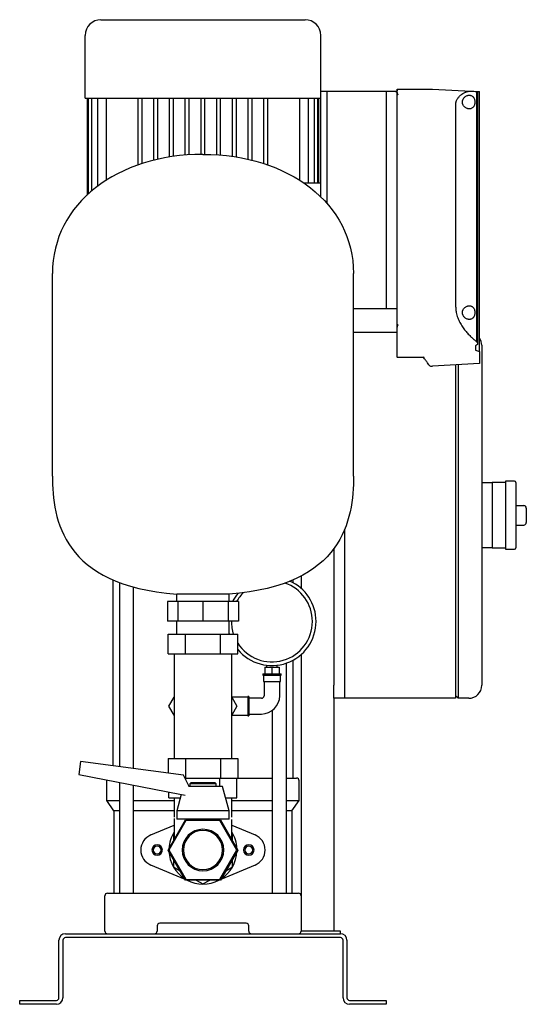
# Model space of a CAD drawing. Header units: millimetres. Extents: x 9 to 1268, y 80 to 833.
# Tile 4 of 4: x 881 to 1268, y 80 to 833. Entities that reach past the tile are written whole.
import ezdxf

# ---------------------------------------------------------------- set-up
doc = ezdxf.new("R2010")
doc.units = ezdxf.units.MM

msp = doc.modelspace()

# ---------------------------------------------------------------- linework, layer by layer
at = {"color": 7, "linetype": 'Continuous', "lineweight": 25}
for p, q in [((943.15, 832.69), (1099.15, 832.69)), ((931.15, 772.69), (931.15, 820.69)), ((1111.15, 777.69), (1111.15, 820.69)), ((1116.15, 777.69), (1111.15, 777.69)), ((1111.15, 697.1), (1111.15, 777.69)), ((1116.15, 691.8), (1116.15, 777.69)), ((1161.45, 777.69), (1116.15, 777.69)), ((1161.45, 611.69), (1161.45, 777.69)), ((1169.45, 777.69), (1161.45, 777.69)), ((1169.45, 779.52), (1196.52, 779.57)), ((1169.45, 778.69), (1169.45, 779.52)), ((1169.45, 777.58), (1169.45, 777.69)), ((1169.45, 776.58), (1169.45, 776.84)), ((1169.45, 597.45), (1169.45, 776.58)), ((1196.57, 779.57), (1225.93, 778.03)), ((1230.22, 777.81), (1230.22, 586.43)), ((1230.22, 777.81), (1230.9, 777.77)), ((1230.9, 777.77), (1230.9, 585.69)), ((1230.9, 777.77), (1232.45, 777.69)), ((1232.45, 578.92), (1232.45, 777.69)), ((931.15, 772.69), (1111.15, 772.69)), ((932.65, 772.69), (932.65, 698.56)), ((933.48, 772.69), (933.48, 699.28)), ((936.02, 772.69), (936.02, 701.47)), ((940.45, 772.69), (940.45, 705.1)), ((947.09, 772.69), (947.09, 709.78)), ((971.65, 721.54), (971.65, 772.69)), ((974.65, 722.63), (974.65, 772.69)), ((983.65, 725.15), (983.65, 772.69)), ((986.65, 725.93), (986.65, 772.69)), ((995.65, 727.63), (995.65, 772.69)), ((998.65, 728.1), (998.65, 772.69)), ((1007.65, 729.1), (1007.65, 772.69)), ((1010.65, 729.31), (1010.65, 772.69)), ((1019.65, 729.64), (1019.65, 772.69)), ((1022.65, 729.64), (1022.65, 772.69)), ((1031.65, 729.31), (1031.65, 772.69)), ((1034.65, 729.1), (1034.65, 772.69)), ((1043.65, 728.1), (1043.65, 772.69)), ((1046.65, 727.63), (1046.65, 772.69)), ((1055.65, 725.93), (1055.65, 772.69)), ((1058.65, 725.15), (1058.65, 772.69)), ((1067.65, 722.63), (1067.65, 772.69)), ((1070.65, 721.54), (1070.65, 772.69)), ((1095.21, 709.78), (1095.21, 772.69)), ((1101.85, 707.69), (1101.85, 772.69)), ((1106.27, 707.69), (1106.27, 772.69)), ((1108.82, 707.69), (1108.82, 772.69)), ((1109.65, 707.69), (1109.65, 772.69)), ((1214.25, 612.95), (1214.25, 767.69)), ((1111.15, 707.69), (1098.17, 707.69)), ((906.15, 483.69), (906.15, 638.69)), ((1136.15, 483.69), (1136.15, 638.69)), ((1161.45, 611.69), (1136.15, 611.69)), ((1168.45, 611.69), (1161.45, 611.69)), ((1169.45, 586.52), (1169.45, 597.45)), ((1136.15, 593.69), (1169.45, 593.69)), ((1169.45, 574.77), (1169.45, 586.52)), ((1229.44, 583.28), (1229.44, 580.03)), ((1230.9, 585.69), (1230.9, 584.21)), ((1234.15, 583.69), (1234.15, 573.69)), ((1169.32, 574.71), (1189.78, 574.67)), ((1189.78, 574.67), (1190.07, 574.73)), ((1232.45, 578.92), (1232.45, 569.69)), ((1234.15, 573.69), (1234.15, 333.69)), ((1194.96, 567.81), (1196.52, 567.81)), ((1232.45, 569.69), (1196.57, 567.81)), ((1214.15, 568.73), (1214.15, 333.69)), ((1216.15, 568.84), (1216.15, 333.69)), ((1234.15, 478.69), (1242.15, 478.69)), ((1252.15, 478.69), (1242.15, 478.69)), ((1242.15, 478.69), (1242.15, 468.69)), ((1259.15, 479.69), (1252.15, 479.69)), ((1252.15, 479.69), (1252.15, 453.69)), ((1260.15, 478.69), (1260.15, 428.69)), ((1242.15, 468.69), (1242.15, 453.69)), ((1260.15, 461.19), (1266.15, 461.19)), ((1242.15, 453.69), (1242.15, 438.69)), ((1252.15, 453.69), (1252.15, 427.69)), ((1268.15, 459.19), (1268.15, 448.19)), ((1260.15, 446.19), (1266.15, 446.19)), ((1129.15, 442.29), (1129.15, 323.69)), ((1129.15, 442.29), (1129.15, 333.69)), ((1242.15, 438.69), (1242.15, 428.69)), ((1121.15, 428.2), (1121.15, 323.69)), ((1242.15, 428.69), (1234.15, 428.69)), ((1242.15, 428.69), (1252.15, 428.69)), ((1252.15, 427.69), (1259.15, 427.69)), ((1096.15, 407.34), (1096.15, 397.78)), ((952.4, 404.33), (952.4, 262.08)), ((957.43, 402.28), (957.43, 261.42)), ((1089.9, 404.33), (1089.9, 402.15)), ((968.19, 259.99), (968.19, 398.78)), ((1041.15, 393.41), (1001.15, 393.41)), ((1001.15, 387.69), (1001.15, 393.41)), ((1041.15, 387.69), (1041.15, 393.41)), ((994.09, 387.69), (994.09, 372.69)), ((1002.01, 387.69), (994.09, 387.69)), ((1002.01, 387.69), (1002.01, 372.69)), ((1021.15, 387.69), (1002.01, 387.69)), ((1021.15, 387.69), (1021.15, 372.69)), ((1040.28, 387.69), (1021.15, 387.69)), ((1040.28, 387.69), (1040.28, 372.69)), ((1048.21, 387.69), (1040.28, 387.69)), ((1048.21, 387.69), (1048.21, 372.69)), ((1002.01, 372.69), (994.09, 372.69)), ((1001.15, 362.69), (1001.15, 372.69)), ((1021.15, 372.69), (1002.01, 372.69)), ((1040.28, 372.69), (1021.15, 372.69)), ((1048.21, 372.69), (1040.28, 372.69)), ((1041.15, 362.69), (1041.15, 372.69)), ((1042.85, 372.69), (1042.85, 372.49)), ((994.59, 347.69), (994.59, 362.69)), ((994.59, 362.69), (1007.87, 362.69)), ((1007.87, 347.69), (1007.87, 362.69)), ((1007.87, 362.69), (1034.43, 362.69)), ((1034.43, 347.69), (1034.43, 362.69)), ((1034.43, 362.69), (1047.71, 362.69)), ((1041.5, 362.69), (1041.15, 363.94)), ((1047.71, 347.69), (1047.71, 362.69)), ((994.59, 347.69), (1007.87, 347.69)), ((999.15, 347.69), (999.15, 332.69)), ((1007.87, 347.69), (1034.43, 347.69)), ((1034.43, 347.69), (1047.71, 347.69)), ((1043.15, 332.69), (1043.15, 347.69)), ((1096.15, 347.2), (1096.15, 162.69)), ((1069.7, 338.99), (1069.7, 337.49)), ((1077.9, 337.49), (1077.9, 338.99)), ((1084.86, 164.69), (1084.86, 340.61)), ((1089.9, 342.83), (1089.9, 252.69)), ((999.15, 332.69), (999.15, 282.69)), ((1043.15, 282.69), (1043.15, 332.69)), ((1066.8, 332.49), (1066.8, 331.49)), ((1066.8, 332.49), (1073.8, 332.49)), ((1066.8, 331.49), (1073.8, 331.49)), ((1067.3, 331.49), (1067.3, 326.49)), ((1068.3, 337.49), (1068.3, 332.49)), ((1068.3, 337.49), (1073.8, 337.49)), ((1073.8, 337.49), (1073.8, 332.49)), ((1073.8, 337.49), (1079.3, 337.49)), ((1073.8, 332.49), (1080.8, 332.49)), ((1073.8, 331.49), (1080.8, 331.49)), ((1079.3, 337.49), (1079.3, 332.49)), ((1080.3, 326.49), (1080.3, 331.49)), ((1080.8, 331.49), (1080.8, 332.49)), ((1214.15, 333.69), (1214.15, 313.69)), ((1216.15, 333.69), (1216.15, 313.69)), ((1234.15, 333.69), (1234.15, 323.69)), ((1067.3, 326.49), (1073.8, 326.49)), ((1067.8, 326.49), (1067.8, 315.69)), ((1073.8, 326.49), (1080.3, 326.49)), ((1079.8, 315.69), (1079.8, 326.49)), ((1121.15, 313.69), (1121.15, 323.69)), ((1129.15, 323.69), (1129.15, 313.69)), ((995.17, 307.69), (999.15, 314.59)), ((1055.3, 314.69), (1043.15, 314.69)), ((1043.15, 314.59), (1047.13, 307.69)), ((1056.3, 315.19), (1055.3, 315.19)), ((1055.3, 315.19), (1055.3, 307.69)), ((1056.3, 315.19), (1056.3, 307.69)), ((1065.8, 313.69), (1056.3, 313.69)), ((1121.15, 313.69), (1121.15, 135.69)), ((1129.15, 313.69), (1121.15, 313.69)), ((1214.15, 313.69), (1129.15, 313.69)), ((1216.15, 313.69), (1214.15, 315.69)), ((1224.15, 313.69), (1216.15, 313.69)), ((999.15, 300.8), (995.17, 307.69)), ((1047.13, 307.69), (1043.15, 300.8)), ((1055.3, 307.69), (1055.3, 300.19)), ((1056.3, 307.69), (1056.3, 300.19)), ((1056.3, 301.69), (1065.8, 301.69)), ((1074.1, 304.42), (1074.1, 164.69)), ((1043.15, 300.69), (1055.3, 300.69)), ((1055.3, 300.19), (1056.3, 300.19)), ((999.15, 282.69), (999.15, 267.69)), ((1043.15, 267.69), (1043.15, 282.69)), ((927.55, 265.38), (926.24, 255.49)), ((1006.31, 254.93), (927.55, 265.38)), ((994.59, 267.69), (994.59, 256.49)), ((994.59, 267.69), (1007.87, 267.69)), ((1007.87, 267.69), (1007.87, 252.69)), ((1007.87, 267.69), (1034.43, 267.69)), ((1034.43, 267.69), (1034.43, 252.69)), ((1034.43, 267.69), (1047.71, 267.69)), ((1047.71, 267.69), (1047.71, 252.69)), ((926.24, 255.49), (1003.5, 240.47)), ((947.65, 235.55), (947.65, 250.69)), ((957.43, 249.43), (957.43, 164.69)), ((1010.71, 246.34), (1006.31, 254.93)), ((1007.46, 252.69), (1007.87, 252.69)), ((1007.87, 252.69), (1034.43, 252.69)), ((1008.16, 251.33), (1008.16, 252.69)), ((1012.15, 249.34), (1011.15, 248.34)), ((1012.15, 249.34), (1021.15, 249.34)), ((1021.15, 249.34), (1030.15, 249.34)), ((1031.15, 248.34), (1030.15, 249.34)), ((1034.14, 246.34), (1034.14, 252.69)), ((1034.43, 252.69), (1047.71, 252.69)), ((1047.13, 237.69), (1047.13, 252.69)), ((1047.71, 252.69), (1074.1, 252.69)), ((1084.86, 252.69), (1092.65, 252.69)), ((1094.65, 235.55), (1094.65, 250.69)), ((968.19, 164.69), (968.19, 247.34)), ((995.17, 237.69), (995.17, 242.09)), ((1021.15, 246.34), (1009.97, 246.34)), ((1011.15, 248.34), (1011.15, 246.34)), ((1021.15, 248.34), (1011.15, 248.34)), ((1031.15, 248.34), (1021.15, 248.34)), ((1036.15, 246.34), (1021.15, 246.34)), ((1031.15, 246.34), (1031.15, 248.34)), ((1041.15, 227.59), (1036.15, 246.34)), ((947.65, 235.55), (957.43, 235.55)), ((953.15, 227.69), (947.65, 235.55)), ((968.19, 235.55), (999.15, 235.55)), ((995.17, 237.69), (1003.84, 237.69)), ((999.15, 237.69), (999.15, 222.69)), ((1004.52, 240.24), (1001.15, 227.59)), ((1003.5, 240.47), (1007.63, 239.53)), ((1038.45, 237.69), (1047.13, 237.69)), ((1043.15, 222.69), (1043.15, 237.69)), ((1043.15, 235.55), (1074.1, 235.55)), ((1084.86, 235.55), (1094.65, 235.55)), ((1089.15, 227.69), (1094.65, 235.55)), ((957.43, 227.69), (953.15, 227.69)), ((953.15, 227.69), (953.15, 164.69)), ((999.15, 227.69), (968.19, 227.69)), ((1001.15, 227.59), (1001.15, 221.34)), ((1021.15, 227.59), (1001.15, 227.59)), ((1041.15, 227.59), (1021.15, 227.59)), ((1041.15, 221.34), (1041.15, 227.59)), ((1074.1, 227.69), (1043.15, 227.69)), ((1089.15, 227.69), (1084.86, 227.69)), ((1089.15, 227.69), (1089.15, 164.69)), ((994.59, 197.69), (1007.87, 220.69)), ((1008.16, 220.19), (995.17, 197.69)), ((999.15, 221.78), (999.15, 205.59)), ((1021.15, 221.34), (1001.15, 221.34)), ((1007.87, 220.69), (1011.15, 220.69)), ((1034.14, 220.19), (1008.16, 220.19)), ((1011.15, 221.34), (1011.15, 220.19)), ((1041.15, 221.34), (1021.15, 221.34)), ((1031.15, 220.19), (1031.15, 221.34)), ((1031.15, 220.69), (1034.43, 220.69)), ((1047.13, 197.69), (1034.14, 220.19)), ((1034.43, 220.69), (1047.71, 197.69)), ((1043.15, 205.59), (1043.15, 221.08)), ((981.33, 209.22), (999.15, 216.67)), ((999.15, 210.97), (998.65, 210.68)), ((1043.15, 216.67), (1060.97, 209.22)), ((1043.65, 210.68), (1043.15, 210.97)), ((998.65, 210.68), (998.65, 204.72)), ((1043.65, 204.72), (1043.65, 210.68)), ((1007.87, 174.69), (994.59, 197.69)), ((995.17, 197.69), (1008.16, 175.19)), ((1034.14, 175.19), (1047.13, 197.69)), ((1047.71, 197.69), (1034.43, 174.69)), ((998.65, 190.66), (998.65, 184.7)), ((1043.65, 184.7), (1043.65, 190.66)), ((1007.59, 175.18), (981.33, 186.16)), ((998.65, 184.7), (1003.81, 181.72)), ((1060.97, 186.16), (1034.71, 175.18)), ((1038.49, 181.72), (1043.65, 184.7)), ((1034.43, 174.69), (1007.87, 174.69)), ((1008.16, 175.19), (1034.14, 175.19)), ((1011.12, 173.7), (1008.76, 174.69)), ((1015.99, 174.69), (1021.15, 171.71)), ((1021.15, 171.71), (1026.31, 174.69)), ((1033.54, 174.69), (1031.18, 173.7)), ((946.15, 135.69), (946.15, 162.69)), ((948.15, 164.69), (959.15, 164.69)), ((959.15, 164.69), (1083.15, 164.69)), ((1083.15, 164.69), (1094.15, 164.69)), ((1096.15, 162.69), (1096.15, 135.69)), ((986.15, 139.69), (986.15, 135.69)), ((1054.15, 141.69), (988.15, 141.69)), ((1056.15, 135.69), (1056.15, 139.69)), ((1126.15, 135.69), (1096.15, 135.69)), ((1126.15, 133.69), (1126.15, 135.69)), ((911.15, 84.69), (911.15, 128.69)), ((914.15, 128.69), (914.15, 84.69)), ((916.15, 133.69), (1126.15, 133.69)), ((1126.15, 130.69), (916.15, 130.69)), ((1128.15, 84.69), (1128.15, 128.69)), ((1131.15, 128.69), (1131.15, 84.69)), ((881.15, 79.69), (881.15, 82.69)), ((881.15, 82.69), (886.15, 82.69)), ((886.15, 79.69), (881.15, 79.69)), ((886.15, 82.69), (909.15, 82.69)), ((909.15, 79.69), (886.15, 79.69)), ((1133.15, 82.69), (1156.15, 82.69)), ((1156.15, 79.69), (1133.15, 79.69)), ((1156.15, 82.69), (1161.15, 82.69)), ((1161.15, 79.69), (1156.15, 79.69)), ((1161.15, 82.69), (1161.15, 79.69))]:
    msp.add_line(p, q, dxfattribs=at)
at = {"color": 7, "linetype": 'Continuous', "lineweight": 25, "flags": 128}
for points in [[(1168.45, 777.58), (1169.01, 777.58), (1169.45, 777.58)], [(947.65, 250.69), (947.69, 251.08), (947.75, 251.31)]]:
    msp.add_lwpolyline(points, dxfattribs=at)
at = {"color": 7, "linetype": 'Continuous', "lineweight": 25}
for centre, radius, start, end in [((943.15, 820.69), 12, 90, 180), ((1099.15, 820.69), 12, 0, 90), ((1196.52, 778.57), 1, 87, 90.1), ((1224.15, 583.69), 10, 0, 33.90126), ((1194.96, 568.81), 1, 215.50392, 269.9), ((1196.52, 568.81), 1, 269.9, 273), ((1259.15, 478.69), 1, 360, 90), ((1266.15, 459.19), 2, 0, 90), ((1266.15, 448.19), 2, 270, 0), ((1259.15, 428.69), 1, 270, 0), ((1073.8, 372.49), 30.95, 0, 71.50005), ((1073.8, 372.49), 33.75, 0, 66.31802), ((1073.8, 372.49), 33.75, 139.87749, 153.23255), ((1073.8, 372.49), 30.95, 134.52607, 150.58613), ((1073.8, 372.49), 30.95, 180, 198.45983), ((1073.8, 372.49), 33.75, 219.36755, 0), ((1073.8, 372.49), 30.95, 212.53815, 0), ((1224.15, 323.69), 10, 270, 0), ((1065.8, 315.69), 2, 270, 360), ((1065.8, 315.69), 14, 270, 0), ((1092.65, 250.69), 2, 0, 90), ((1021.15, 197.69), 26, 147.79577, 177.79577), ((1021.15, 197.69), 15.88, 0, 180), ((1021.15, 197.69), 15, 0, 180), ((1021.15, 197.69), 26, 2.20423, 32.20423), ((986.15, 197.69), 12.5, 112.68809, 180), ((1056.15, 197.69), 12.5, 292.68809, 67.31191), ((986.15, 197.69), 12.5, 180, 247.31191), ((986.15, 197.69), 4, 0, 180), ((986.15, 197.69), 4, 180, 0), ((986.15, 197.69), 3, 0, 180), ((986.15, 197.69), 3, 180, 0), ((1021.15, 197.69), 26, 182.20423, 237.79577), ((1021.15, 197.69), 15.88, 180, 0), ((1021.15, 197.69), 15, 180, 0), ((1021.15, 197.69), 26, 302.20423, 357.79577), ((1056.15, 197.69), 4, 0, 180), ((1056.15, 197.69), 4, 180, 0), ((1056.15, 197.69), 3, 0, 180), ((1056.15, 197.69), 3, 180, 0), ((1021.15, 197.69), 26, 242.20423, 297.79577), ((948.15, 162.69), 2, 90, 180), ((1094.15, 162.69), 2, 0, 90), ((948.15, 135.69), 2, 180, 270), ((984.15, 135.69), 2, 270, 0), ((988.15, 139.69), 2, 90, 180), ((1054.15, 139.69), 2, 0, 90), ((1058.15, 135.69), 2, 180, 270), ((1094.15, 135.69), 2, 270, 0), ((916.15, 128.69), 5, 90, 180), ((916.15, 128.69), 2, 90, 180), ((1126.15, 128.69), 5, 0, 90), ((1126.15, 128.69), 2, 0, 90), ((909.15, 84.69), 2, 270, 0), ((909.15, 84.69), 5, 270, 0), ((1133.15, 84.69), 5, 180, 270), ((1133.15, 84.69), 2, 180, 270)]:
    msp.add_arc(centre, radius, start, end, dxfattribs=at)
for points, knots in [([(1169.45, 778.69), (1169.45, 778.66), (1169.45, 778.6), (1169.43, 778.5), (1169.41, 778.41), (1169.38, 778.32), (1169.34, 778.23), (1169.28, 778.12), (1169.18, 778), (1169.03, 777.87), (1168.89, 777.79), (1168.78, 777.74), (1168.66, 777.71), (1168.56, 777.69), (1168.48, 777.69), (1168.45, 777.69)], [0, 0, 0, 0, 0.09473, 0.1845609, 0.2696429, 0.3501525, 0.4262982, 0.4983264, 0.631992, 0.7486168, 0.8141737, 0.8742194, 0.917797, 0.9592264, 1, 1, 1, 1]), ([(1168.45, 777.58), (1168.48, 777.58), (1168.54, 777.58), (1168.62, 777.57), (1168.71, 777.56), (1168.79, 777.54), (1168.91, 777.51), (1169.05, 777.45), (1169.2, 777.35), (1169.31, 777.24), (1169.39, 777.12), (1169.44, 776.98), (1169.45, 776.89), (1169.45, 776.84)], [0, 0, 0, 0, 0.049939, 0.099382, 0.148872, 0.198948, 0.250132, 0.372681, 0.500013, 0.622659, 0.750115, 0.873467, 1, 1, 1, 1]), ([(1169.45, 776.58), (1169.45, 776.55), (1169.45, 776.49), (1169.47, 776.4), (1169.5, 776.29), (1169.55, 776.17), (1169.6, 776.08), (1169.63, 776.04)], [0, 0, 0, 0, 0.1659579, 0.3319586, 0.4989522, 0.7522326, 1, 1, 1, 1]), ([(1169.63, 776.04), (1169.65, 776.02), (1169.68, 775.98), (1169.73, 775.9), (1169.79, 775.82), (1169.86, 775.73), (1169.93, 775.64), (1170.02, 775.54), (1170.11, 775.42), (1170.21, 775.3), (1170.27, 775.23), (1170.29, 775.2)], [0, 0, 0, 0, 0.083697, 0.175739, 0.276081, 0.384605, 0.501121, 0.611645, 0.750604, 0.914626, 1, 1, 1, 1]), ([(1214.25, 767.69), (1214.25, 767.77), (1214.26, 767.94), (1214.27, 768.2), (1214.29, 768.45), (1214.32, 768.71), (1214.36, 768.96), (1214.4, 769.22), (1214.46, 769.47), (1214.52, 769.72), (1214.6, 769.98), (1214.77, 770.53), (1215.13, 771.38), (1215.73, 772.42), (1216.45, 773.38), (1217.2, 774.22), (1218.03, 774.99), (1219.15, 775.88), (1220.34, 776.61), (1221.53, 777.17), (1222.45, 777.52), (1223.34, 777.78), (1224.09, 777.93), (1224.66, 778), (1225.1, 778.04), (1225.52, 778.05), (1225.8, 778.04), (1225.93, 778.03)], [0, 0, 0, 0, 0.012117, 0.024284, 0.036513, 0.048818, 0.06121, 0.073701, 0.086304, 0.099031, 0.111892, 0.124898, 0.184763, 0.250107, 0.309389, 0.375028, 0.433855, 0.500081, 0.624465, 0.68709, 0.749847, 0.81764, 0.875036, 0.908188, 0.940062, 0.970664, 1, 1, 1, 1]), ([(1224.61, 764.44), (1224.54, 764.44), (1224.4, 764.44), (1224.19, 764.46), (1223.98, 764.48), (1223.77, 764.52), (1223.56, 764.56), (1223.35, 764.62), (1223.13, 764.68), (1222.71, 764.83), (1222.09, 765.13), (1221.28, 765.69), (1220.55, 766.42), (1220.02, 767.19), (1219.7, 767.88), (1219.51, 768.45), (1219.38, 769.06), (1219.34, 769.68), (1219.38, 770.31), (1219.5, 770.91), (1219.69, 771.49), (1220.02, 772.18), (1220.54, 772.96), (1221.28, 773.68), (1222.08, 774.25), (1222.78, 774.58), (1223.35, 774.77), (1223.77, 774.87), (1224.19, 774.93), (1224.47, 774.94), (1224.61, 774.94)], [0, 0, 0, 0, 0.01566, 0.031275, 0.046861, 0.062436, 0.078014, 0.093612, 0.109246, 0.124933, 0.188102, 0.249091, 0.314044, 0.374185, 0.406197, 0.436946, 0.468546, 0.499591, 0.530715, 0.562422, 0.593186, 0.625225, 0.685338, 0.750281, 0.811567, 0.875072, 0.90639, 0.937564, 0.968724, 1, 1, 1, 1]), ([(1224.61, 774.94), (1224.68, 774.94), (1224.81, 774.94), (1225.01, 774.92), (1225.21, 774.9), (1225.41, 774.87), (1225.6, 774.82), (1225.79, 774.77), (1225.98, 774.71), (1226.35, 774.56), (1226.89, 774.26), (1227.44, 773.78), (1227.83, 773.31), (1228.19, 772.77), (1228.57, 771.99), (1228.86, 770.89), (1228.97, 769.69), (1228.86, 768.5), (1228.57, 767.4), (1228.19, 766.61), (1227.83, 766.07), (1227.44, 765.6), (1226.89, 765.12), (1226.29, 764.79), (1225.79, 764.6), (1225.41, 764.51), (1225.01, 764.45), (1224.75, 764.44), (1224.61, 764.44)], [0, 0, 0, 0, 0.016024, 0.031896, 0.047633, 0.063252, 0.078771, 0.094205, 0.109575, 0.124897, 0.18867, 0.249769, 0.281384, 0.312251, 0.37479, 0.437377, 0.499809, 0.562264, 0.624905, 0.687643, 0.718675, 0.750472, 0.811615, 0.875443, 0.906051, 0.93692, 0.968191, 1, 1, 1, 1]), ([(1169.45, 610.69), (1169.45, 610.81), (1169.43, 610.94), (1169.33, 611.18), (1169.25, 611.3), (1169.06, 611.49), (1168.94, 611.57), (1168.69, 611.67), (1168.57, 611.69), (1168.45, 611.69)], [0, 0, 0, 0, 0.25, 0.25, 0.5, 0.5, 0.75, 0.75, 1, 1, 1, 1]), ([(1214.25, 612.95), (1214.25, 612.81), (1214.26, 612.53), (1214.27, 612.11), (1214.29, 611.69), (1214.32, 611.27), (1214.35, 610.86), (1214.4, 610.44), (1214.45, 610.02), (1214.51, 609.6), (1214.58, 609.18), (1214.75, 608.23), (1215.11, 606.74), (1215.75, 604.8), (1216.52, 602.93), (1217.39, 601.16), (1218.35, 599.46), (1219.71, 597.32), (1221.18, 595.35), (1222.68, 593.54), (1223.83, 592.25), (1224.99, 591.04), (1225.97, 590.09), (1226.74, 589.37), (1227.33, 588.85), (1227.91, 588.35), (1228.29, 588.03), (1228.48, 587.87)], [0, 0, 0, 0, 0.0124, 0.024807, 0.037228, 0.04967, 0.062141, 0.074647, 0.087196, 0.099794, 0.112449, 0.125167, 0.186834, 0.250667, 0.311763, 0.375337, 0.436902, 0.500684, 0.624947, 0.68665, 0.749369, 0.811801, 0.874688, 0.906033, 0.937357, 0.968674, 1, 1, 1, 1]), ([(1224.61, 603.44), (1224.54, 603.44), (1224.4, 603.44), (1224.19, 603.46), (1223.98, 603.48), (1223.77, 603.52), (1223.56, 603.56), (1223.35, 603.62), (1223.13, 603.68), (1222.71, 603.83), (1222.09, 604.13), (1221.28, 604.69), (1220.55, 605.42), (1220.02, 606.19), (1219.7, 606.88), (1219.51, 607.45), (1219.38, 608.06), (1219.34, 608.68), (1219.38, 609.31), (1219.5, 609.91), (1219.69, 610.49), (1220.02, 611.18), (1220.54, 611.96), (1221.28, 612.68), (1222.08, 613.25), (1222.78, 613.58), (1223.35, 613.77), (1223.77, 613.87), (1224.19, 613.93), (1224.47, 613.94), (1224.61, 613.94)], [0, 0, 0, 0, 0.01566, 0.031275, 0.046861, 0.062436, 0.078014, 0.093612, 0.109246, 0.124933, 0.188102, 0.249091, 0.314044, 0.374185, 0.406197, 0.436946, 0.468546, 0.499591, 0.530715, 0.562422, 0.593186, 0.625225, 0.685338, 0.750281, 0.811567, 0.875072, 0.90639, 0.937564, 0.968724, 1, 1, 1, 1]), ([(1224.61, 613.94), (1224.68, 613.94), (1224.81, 613.94), (1225.01, 613.92), (1225.21, 613.9), (1225.41, 613.87), (1225.6, 613.82), (1225.79, 613.77), (1225.98, 613.71), (1226.35, 613.56), (1226.89, 613.26), (1227.44, 612.78), (1227.83, 612.31), (1228.19, 611.77), (1228.57, 610.99), (1228.86, 609.89), (1228.97, 608.69), (1228.86, 607.5), (1228.57, 606.4), (1228.19, 605.61), (1227.83, 605.07), (1227.44, 604.6), (1226.89, 604.12), (1226.29, 603.79), (1225.79, 603.6), (1225.41, 603.51), (1225.01, 603.45), (1224.75, 603.44), (1224.61, 603.44)], [0, 0, 0, 0, 0.016024, 0.031896, 0.047633, 0.063252, 0.078771, 0.094205, 0.109575, 0.124897, 0.18867, 0.249769, 0.281384, 0.312251, 0.37479, 0.437377, 0.499809, 0.562264, 0.624905, 0.687643, 0.718675, 0.750472, 0.811615, 0.875443, 0.906051, 0.93692, 0.968191, 1, 1, 1, 1]), ([(1169.85, 598.99), (1169.83, 598.95), (1169.79, 598.88), (1169.73, 598.77), (1169.67, 598.65), (1169.62, 598.52), (1169.58, 598.38), (1169.53, 598.2), (1169.49, 597.98), (1169.45, 597.71), (1169.45, 597.54), (1169.45, 597.45)], [0, 0, 0, 0, 0.074646, 0.152435, 0.233655, 0.318558, 0.407366, 0.500274, 0.665526, 0.831819, 1, 1, 1, 1]), ([(1170.29, 599.62), (1170.27, 599.58), (1170.21, 599.51), (1170.14, 599.41), (1170.05, 599.28), (1169.96, 599.14), (1169.89, 599.04), (1169.85, 598.99)], [0, 0, 0, 0, 0.1656754, 0.3323917, 0.4999841, 0.7542091, 1, 1, 1, 1]), ([(1194.15, 568.23), (1194.08, 568.33), (1193.93, 568.53), (1192.84, 570.07), (1191.38, 572.11), (1190.15, 573.84), (1189.56, 574.67)], [0, 0, 0, 0, 0.281736, 0.56592, 0.790939, 1, 1, 1, 1])]:
    msp.add_open_spline(points, degree=3, knots=knots, dxfattribs=at)
for points in [[(1225.93, 778.03), (1227.45, 777.95), (1228.88, 777.88), (1230.22, 777.81)], [(1021.15, 729.69), (955.64, 729.69), (906.15, 691.84), (906.15, 638.69)], [(1021.15, 729.69), (1086.66, 729.69), (1136.15, 691.84), (1136.15, 638.69)], [(1228.48, 587.87), (1229.08, 587.39), (1229.66, 586.91), (1230.22, 586.43)], [(1230.9, 584.21), (1230.42, 583.89), (1229.93, 583.58), (1229.44, 583.28)], [(1229.44, 580.03), (1230.44, 579.64), (1231.44, 579.27), (1232.45, 578.92)], [(1230.22, 586.43), (1230.45, 586.18), (1230.68, 585.94), (1230.9, 585.69)], [(906.15, 483.69), (906.15, 450.14), (913.94, 399.97), (1001.15, 393.41)], [(1136.15, 483.69), (1136.15, 450.14), (1128.36, 399.97), (1041.15, 393.41)]]:
    msp.add_open_spline(points, degree=3, dxfattribs=at)

doc.saveas('drawing.dxf')
